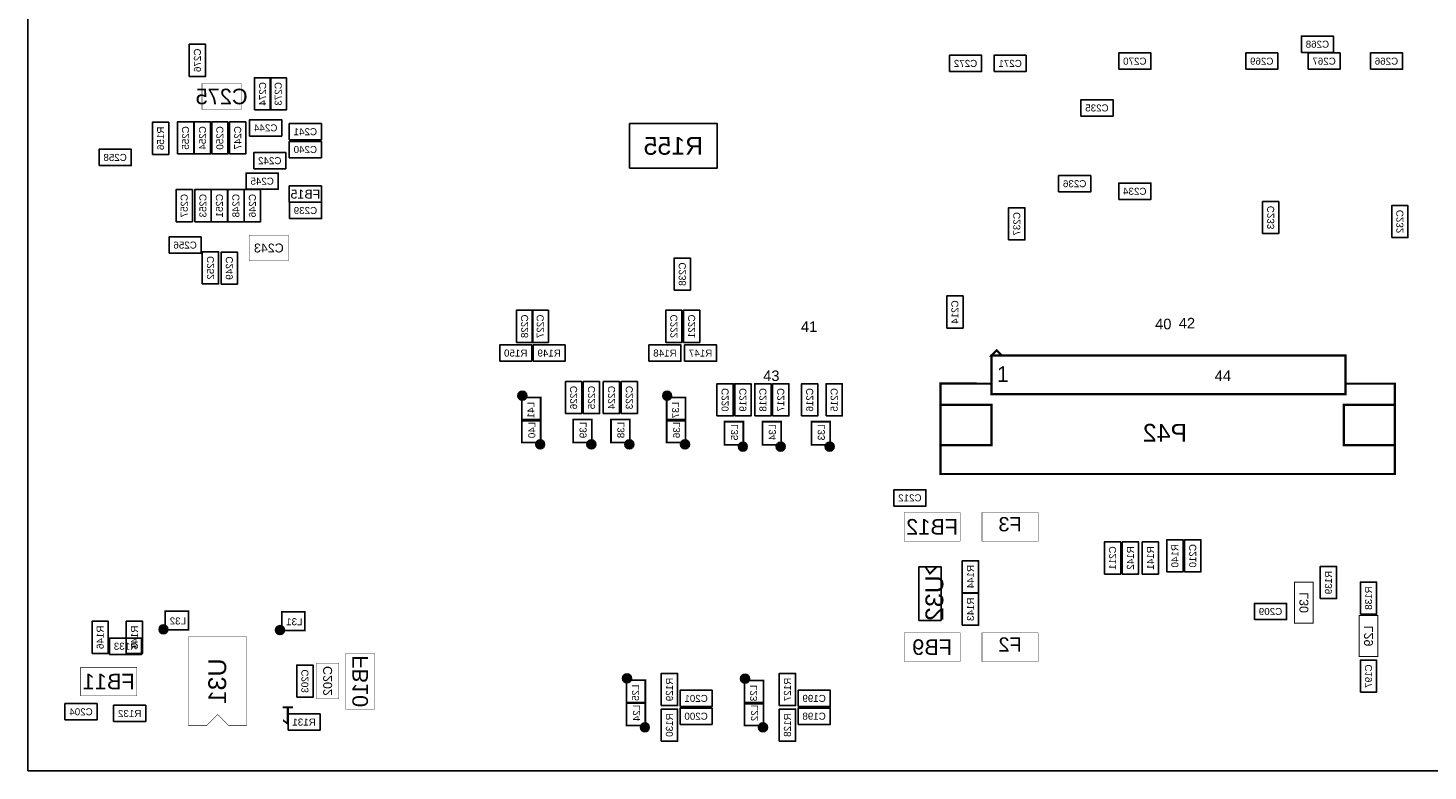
# Model space of a CAD drawing. Extents: x -31 to 189, y -170 to 0.
# Tile 1 of 9: x 0 to 80, y -170 to -128. Entities that reach past the tile are written whole.
import ezdxf
from ezdxf.enums import TextEntityAlignment as Align

# ---------------------------------------------------------------- set-up
doc = ezdxf.new("R2010")
doc.units = 0
doc.header["$MEASUREMENT"] = 0
for name, color, linetype in [('ASSEMBLY_OUTLINES_BTM', 191, 'CONTINUOUS'), ('ASSEMBLY_REF_DES_BTM', 191, 'CONTINUOUS'), ('OUTLINES', 50, 'CONTINUOUS')]:
    doc.layers.add(name, color=color, linetype=linetype)
doc.styles.add('ARIAL', font='ARIAL.TTF')
doc.styles.add('VERIBEST_GERBER_0', font='txt')

msp = doc.modelspace()

# ---------------------------------------------------------------- hatches: boundary and pattern name
at = {"layer": 'ASSEMBLY_OUTLINES_BTM'}
h = msp.add_hatch(color=256, dxfattribs=at)
edge = h.paths.add_edge_path()
edge.add_arc((28.194, -148.61), 0.254, 0, 360)
h = msp.add_hatch(color=256, dxfattribs=at)
edge = h.paths.add_edge_path()
edge.add_arc((36.449, -148.61), 0.254, 0, 360)
h = msp.add_hatch(color=256, dxfattribs=at)
edge = h.paths.add_edge_path()
edge.add_arc((29.21, -151.384), 0.254, 0, 360)
h = msp.add_hatch(color=256, dxfattribs=at)
edge = h.paths.add_edge_path()
edge.add_arc((32.131, -151.384), 0.254, 0, 360)
h = msp.add_hatch(color=256, dxfattribs=at)
edge = h.paths.add_edge_path()
edge.add_arc((34.29, -151.384), 0.254, 0, 360)
h = msp.add_hatch(color=256, dxfattribs=at)
edge = h.paths.add_edge_path()
edge.add_arc((37.465, -151.384), 0.254, 0, 360)
h = msp.add_hatch(color=256, dxfattribs=at)
edge = h.paths.add_edge_path()
edge.add_arc((40.767, -151.511), 0.254, 0, 360)
h = msp.add_hatch(color=256, dxfattribs=at)
edge = h.paths.add_edge_path()
edge.add_arc((42.926, -151.511), 0.254, 0, 360)
h = msp.add_hatch(color=256, dxfattribs=at)
edge = h.paths.add_edge_path()
edge.add_arc((45.72, -151.511), 0.254, 0, 360)
h = msp.add_hatch(color=256, dxfattribs=at)
edge = h.paths.add_edge_path()
edge.add_arc((7.726084, -161.927856), 0.254, 0, 360)
h = msp.add_hatch(color=256, dxfattribs=at)
edge = h.paths.add_edge_path()
edge.add_arc((14.368132, -161.970144), 0.254, 0, 360)
h = msp.add_hatch(color=256, dxfattribs=at)
edge = h.paths.add_edge_path()
edge.add_arc((34.163, -164.719), 0.254, 0, 360)
h = msp.add_hatch(color=256, dxfattribs=at)
edge = h.paths.add_edge_path()
edge.add_arc((40.894, -164.739), 0.254, 0, 360)
h = msp.add_hatch(color=256, dxfattribs=at)
edge = h.paths.add_edge_path()
edge.add_arc((35.179, -167.513), 0.254, 0, 360)
h = msp.add_hatch(color=256, dxfattribs=at)
edge = h.paths.add_edge_path()
edge.add_arc((41.91, -167.513), 0.254, 0, 360)

# ---------------------------------------------------------------- linework, layer by layer
for points in [[(72.618, -129.0398), (72.618, -128.1098), (74.448, -128.1098), (74.448, -129.0398)], [(9.193512, -130.406903), (9.193512, -128.576903), (10.123512, -128.576903), (10.123512, -130.406903)], [(52.552, -130.132), (52.552, -129.202), (54.382, -129.202), (54.382, -130.132)], [(55.092, -130.132), (55.092, -129.202), (56.922, -129.202), (56.922, -130.132)], [(62.204, -130.005), (62.204, -129.075), (64.034, -129.075), (64.034, -130.005)], [(69.443, -130.005), (69.443, -129.075), (71.273, -129.075), (71.273, -130.005)], [(72.999, -130.005), (72.999, -129.075), (74.829, -129.075), (74.829, -130.005)], [(76.555, -130.005), (76.555, -129.075), (78.385, -129.075), (78.385, -130.005)], [(12.913872, -132.317339), (12.913872, -130.487339), (13.843872, -130.487339), (13.843872, -132.317339)], [(13.802872, -132.317339), (13.802872, -130.487339), (14.732872, -130.487339), (14.732872, -132.317339)], [(60.045, -132.672), (60.045, -131.742), (61.875, -131.742), (61.875, -132.672)], [(7.097272, -134.857339), (7.097272, -133.027339), (8.027272, -133.027339), (8.027272, -134.857339)], [(8.519672, -134.831939), (8.519672, -133.001939), (9.449672, -133.001939), (9.449672, -134.831939)], [(9.484872, -134.831939), (9.484872, -133.001939), (10.414872, -133.001939), (10.414872, -134.831939)], [(10.475472, -134.831939), (10.475472, -133.001939), (11.405472, -133.001939), (11.405472, -134.831939)], [(11.491472, -134.831939), (11.491472, -133.001939), (12.421472, -133.001939), (12.421472, -134.831939)], [(12.640461, -133.808072), (12.640461, -132.878072), (14.470461, -132.878072), (14.470461, -133.808072)], [(14.902272, -134.026339), (14.902272, -133.096339), (16.732272, -133.096339), (16.732272, -134.026339)], [(34.304, -135.636), (34.304, -133.096), (39.304, -133.096), (39.304, -135.636)], [(14.902272, -135.042339), (14.902272, -134.112339), (16.732272, -134.112339), (16.732272, -135.042339)], [(4.053459, -135.491517), (4.053459, -134.561517), (5.883459, -134.561517), (5.883459, -135.491517)], [(12.870272, -135.677339), (12.870272, -134.747339), (14.700272, -134.747339), (14.700272, -135.677339)], [(12.438472, -136.845739), (12.438472, -135.915739), (14.268472, -135.915739), (14.268472, -136.845739)], [(58.775, -136.99), (58.775, -136.06), (60.605, -136.06), (60.605, -136.99)], [(62.204, -137.4218), (62.204, -136.4918), (64.034, -136.4918), (64.034, -137.4218)], [(8.443472, -138.692739), (8.443472, -136.862739), (9.373472, -136.862739), (9.373472, -138.692739)], [(9.510272, -138.692739), (9.510272, -136.862739), (10.440272, -136.862739), (10.440272, -138.692739)], [(10.450072, -138.692739), (10.450072, -136.862739), (11.380072, -136.862739), (11.380072, -138.692739)], [(11.389872, -138.692739), (11.389872, -136.862739), (12.319872, -136.862739), (12.319872, -138.692739)], [(12.329672, -138.692739), (12.329672, -136.862739), (13.259672, -136.862739), (13.259672, -138.692739)], [(14.902272, -137.582339), (14.902272, -136.652339), (16.732272, -136.652339), (16.732272, -137.582339)], [(14.907708, -138.516781), (14.907708, -137.586781), (16.737708, -137.586781), (16.737708, -138.516781)], [(55.923, -139.726), (55.923, -137.896), (56.853, -137.896), (56.853, -139.726)], [(70.401, -139.3704), (70.401, -137.5404), (71.331, -137.5404), (71.331, -139.3704)], [(77.767, -139.599), (77.767, -137.769), (78.697, -137.769), (78.697, -139.599)], [(8.044272, -140.488099), (8.044272, -139.558099), (9.874272, -139.558099), (9.874272, -140.488099)], [(9.940861, -142.233672), (9.940861, -140.403672), (10.870861, -140.403672), (10.870861, -142.233672)], [(11.015917, -142.250541), (11.015917, -140.420541), (11.945917, -140.420541), (11.945917, -142.250541)], [(36.8476, -142.5962), (36.8476, -140.7662), (37.7776, -140.7662), (37.7776, -142.5962)], [(52.3924, -144.7552), (52.3924, -142.9252), (53.3224, -142.9252), (53.3224, -144.7552)], [(27.856, -145.568), (27.856, -143.738), (28.786, -143.738), (28.786, -145.568)], [(28.745, -145.568), (28.745, -143.738), (29.675, -143.738), (29.675, -145.568)], [(36.365, -145.568), (36.365, -143.738), (37.295, -143.738), (37.295, -145.568)], [(37.381, -145.568), (37.381, -143.738), (38.311, -143.738), (38.311, -145.568)], [(26.898, -146.642), (26.898, -145.712), (28.728, -145.712), (28.728, -146.642)], [(28.803, -146.642), (28.803, -145.712), (30.633, -145.712), (30.633, -146.642)], [(35.407, -146.642), (35.407, -145.712), (37.237, -145.712), (37.237, -146.642)], [(37.439, -146.642), (37.439, -145.712), (39.269, -145.712), (39.269, -146.642)], [(30.65, -149.632), (30.65, -147.802), (31.58, -147.802), (31.58, -149.632)], [(31.666, -149.632), (31.666, -147.802), (32.596, -147.802), (32.596, -149.632)], [(32.809, -149.632), (32.809, -147.802), (33.739, -147.802), (33.739, -149.632)], [(33.825, -149.632), (33.825, -147.802), (34.755, -147.802), (34.755, -149.632)], [(39.286, -149.759), (39.286, -147.929), (40.216, -147.929), (40.216, -149.759)], [(40.302, -149.759), (40.302, -147.929), (41.232, -147.929), (41.232, -149.759)], [(41.445, -149.759), (41.445, -147.929), (42.375, -147.929), (42.375, -149.759)], [(42.461, -149.759), (42.461, -147.929), (43.391, -147.929), (43.391, -149.759)], [(44.112, -149.759), (44.112, -147.929), (45.042, -147.929), (45.042, -149.759)], [(45.509, -149.759), (45.509, -147.929), (46.439, -147.929), (46.439, -149.759)], [(49.377, -154.897), (49.377, -153.967), (51.207, -153.967), (51.207, -154.897)], [(61.384, -158.776), (61.384, -156.946), (62.314, -156.946), (62.314, -158.776)], [(62.4, -158.776), (62.4, -156.946), (63.33, -156.946), (63.33, -158.776)], [(63.543, -158.776), (63.543, -156.946), (64.473, -156.946), (64.473, -158.776)], [(64.94, -158.649), (64.94, -156.819), (65.87, -156.819), (65.87, -158.649)], [(65.956, -158.649), (65.956, -156.819), (66.886, -156.819), (66.886, -158.649)], [(53.2814, -159.8428), (53.2814, -158.0128), (54.2114, -158.0128), (54.2114, -159.8428)], [(50.8, -161.417), (50.8, -158.369), (52.07, -158.369), (52.07, -161.417)], [(73.694516, -160.173), (73.694516, -158.343), (74.624516, -158.343), (74.624516, -160.173)], [(75.980516, -161.062), (75.980516, -159.232), (76.910516, -159.232), (76.910516, -161.062)], [(53.2814, -161.697), (53.2814, -159.867), (54.2114, -159.867), (54.2114, -161.697)], [(69.942516, -161.374), (69.942516, -160.444), (71.772516, -160.444), (71.772516, -161.374)], [(3.6498, -163.2972), (3.6498, -161.4672), (4.5798, -161.4672), (4.5798, -163.2972)], [(5.6056, -163.2972), (5.6056, -161.4672), (6.5356, -161.4672), (6.5356, -163.2972)], [(4.6476, -163.3552), (4.6476, -162.4252), (6.4776, -162.4252), (6.4776, -163.3552)], [(15.32732, -165.792486), (15.32732, -163.962486), (16.25732, -163.962486), (16.25732, -165.792486)], [(36.111, -166.269), (36.111, -164.439), (37.041, -164.439), (37.041, -166.269)], [(42.842, -166.269), (42.842, -164.439), (43.772, -164.439), (43.772, -166.269)], [(75.980516, -165.507), (75.980516, -163.677), (76.910516, -163.677), (76.910516, -165.507)], [(37.185, -166.327), (37.185, -165.397), (39.015, -165.397), (39.015, -166.327)], [(43.916, -166.327), (43.916, -165.397), (45.746, -165.397), (45.746, -166.327)], [(2.1076, -167.089), (2.1076, -166.159), (3.9376, -166.159), (3.9376, -167.089)], [(4.881916, -167.184224), (4.881916, -166.254224), (6.711916, -166.254224), (6.711916, -167.184224)], [(14.828036, -167.67603), (14.828036, -166.74603), (16.658036, -166.74603), (16.658036, -167.67603)], [(36.111, -168.301), (36.111, -166.471), (37.041, -166.471), (37.041, -168.301)], [(37.185, -167.343), (37.185, -166.413), (39.015, -166.413), (39.015, -167.343)], [(42.842, -168.301), (42.842, -166.471), (43.772, -166.471), (43.772, -168.301)], [(43.916, -167.343), (43.916, -166.413), (45.746, -166.413), (45.746, -167.343)]]:
    msp.add_lwpolyline(points, close=True, dxfattribs=at)
for points, const_width in [([(9.924472, -132.291339), (9.924472, -130.818139), (12.159672, -130.818139), (12.159672, -132.291339)], 0.0254), ([(12.616872, -140.927339), (12.616872, -139.454139), (14.852072, -139.454139), (14.852072, -140.927339)], 0.0254), ([(54.9414, -146.3222), (55.2414, -146.0222), (55.5414, -146.3222)], 0.13), ([(54.9414, -147.9222), (52.0414, -147.920408), (52.0414, -153.0722), (77.9414, -153.0722), (77.9414, -147.9222), (75.1414, -147.9222), (75.1414, -146.3222), (54.9414, -146.3222)], 0.13), ([(54.9414, -148.5222), (54.9414, -146.3222), (75.1414, -146.3222), (75.1414, -148.5222)], 0.13), ([(28.167, -150.032), (28.167, -148.712), (29.237, -148.712), (29.237, -150.032)], 0.1), ([(36.422, -150.032), (36.422, -148.712), (37.492, -148.712), (37.492, -150.032)], 0.1), ([(52.0414, -151.4222), (52.0414, -149.1222), (54.9414, -149.1222), (54.9414, -151.4222)], 0.13), ([(75.0414, -151.4222), (75.0414, -149.1222), (77.9414, -149.1222), (77.9414, -151.4222)], 0.13), ([(28.167, -151.282), (28.167, -149.962), (29.237, -149.962), (29.237, -151.282)], 0.1), ([(31.088, -151.282), (31.088, -149.962), (32.158, -149.962), (32.158, -151.282)], 0.1), ([(33.247, -151.282), (33.247, -149.962), (34.317, -149.962), (34.317, -151.282)], 0.1), ([(36.422, -151.282), (36.422, -149.962), (37.492, -149.962), (37.492, -151.282)], 0.1), ([(39.724, -151.409), (39.724, -150.089), (40.794, -150.089), (40.794, -151.409)], 0.1), ([(41.883, -151.409), (41.883, -150.089), (42.953, -150.089), (42.953, -151.409)], 0.1), ([(44.677, -151.409), (44.677, -150.089), (45.747, -150.089), (45.747, -151.409)], 0.1), ([(49.9618, -156.8958), (49.9618, -155.2702), (53.1622, -155.2702), (53.1622, -156.8958)], 0.0254), ([(54.4068, -156.8958), (54.4068, -155.2702), (57.6072, -155.2702), (57.6072, -156.8958)], 0.0254), ([(72.229116, -161.5694), (72.229116, -159.2326), (73.295916, -159.2326), (73.295916, -161.5694)], 0.0508), ([(7.828084, -161.954856), (7.828084, -160.884856), (9.148084, -160.884856), (9.148084, -161.954856)], 0.1), ([(14.470132, -161.997144), (14.470132, -160.927144), (15.790132, -160.927144), (15.790132, -161.997144)], 0.1), ([(75.912116, -163.4744), (75.912116, -161.1376), (76.978916, -161.1376), (76.978916, -163.4744)], 0.0508), ([(12.461036, -162.33403), (12.461036, -167.41403), (11.445036, -167.41403), (10.810036, -166.77903), (10.175036, -167.41403), (9.159036, -167.41403), (9.159036, -162.33403)], 0.0254), ([(49.9618, -163.7538), (49.9618, -162.1282), (53.1622, -162.1282), (53.1622, -163.7538)], 0.0254), ([(54.4068, -163.7538), (54.4068, -162.1282), (57.6072, -162.1282), (57.6072, -163.7538)], 0.0254), ([(18.129767, -166.480683), (18.129767, -163.280283), (19.755367, -163.280283), (19.755367, -166.480683)], 0.0254), ([(3.001786, -165.71628), (3.001786, -164.09068), (6.202186, -164.09068), (6.202186, -165.71628)], 0.0254), ([(16.452824, -165.881684), (16.452824, -163.849684), (17.722824, -163.849684), (17.722824, -165.881684)], 0.0254), ([(34.136, -166.141), (34.136, -164.821), (35.206, -164.821), (35.206, -166.141)], 0.1), ([(40.867, -166.161), (40.867, -164.841), (41.937, -164.841), (41.937, -166.161)], 0.1), ([(34.136, -167.411), (34.136, -166.091), (35.206, -166.091), (35.206, -167.411)], 0.1), ([(40.867, -167.411), (40.867, -166.091), (41.937, -166.091), (41.937, -167.411)], 0.1)]:
    msp.add_lwpolyline(points, close=True, dxfattribs=dict(at, const_width=const_width))
at = {"layer": 'ASSEMBLY_OUTLINES_BTM', "const_width": 0.1016}
msp.add_lwpolyline([(51.816, -158.369), (51.435, -158.75), (51.181, -158.369)], dxfattribs=at)
at = {"layer": 'ASSEMBLY_OUTLINES_BTM'}
for centre in [(28.194, -148.61), (36.449, -148.61), (29.21, -151.384), (32.131, -151.384), (34.29, -151.384), (37.465, -151.384), (40.767, -151.511), (42.926, -151.511), (45.72, -151.511), (7.726084, -161.927856), (14.368132, -161.970144), (34.163, -164.719), (40.894, -164.739), (35.179, -167.513), (41.91, -167.513)]:
    msp.add_circle(centre, 0.254, dxfattribs=at)
at = {"layer": 'OUTLINES'}
msp.add_lwpolyline([(0, -169.999914), (0, 0), (189, 0), (189, -169.999914)], close=True, dxfattribs=at)

# ---------------------------------------------------------------- texts
at = {"layer": 'ASSEMBLY_OUTLINES_BTM'}
for s, height, style, p in [('41', 0.6, 'ARIAL', (44.5414, -144.6722)), ('40', 0.6, 'ARIAL', (64.7414, -144.5222)), ('42', 0.6, 'ARIAL', (66.0914, -144.4722)), ('43', 0.6, 'ARIAL', (42.3914, -147.4722)), ('1', 0.89, 'VERIBEST_GERBER_0', (55.586857, -147.375529)), ('44', 0.6, 'ARIAL', (68.1414, -147.4722))]:
    msp.add_text(s, height=height, dxfattribs=dict(at, style=style)).set_placement(p, align=Align.MIDDLE_CENTER)
at = {"layer": 'ASSEMBLY_OUTLINES_BTM', "style": 'VERIBEST_GERBER_0', "text_generation_flag": 2}
msp.add_text('1', height=1.016, rotation=180, dxfattribs=at).set_placement((14.796566, -166.82856), align=Align.MIDDLE_CENTER)
at = {"layer": 'ASSEMBLY_REF_DES_BTM', "style": 'ARIAL', "text_generation_flag": 2}
for s, height, p in [('C268', 0.4, (73.533, -128.5748)), ('C270', 0.4, (63.119, -129.54)), ('C269', 0.4, (70.358, -129.54)), ('C267', 0.4, (73.914, -129.54)), ('C266', 0.4, (77.47, -129.54)), ('C272', 0.4, (53.467, -129.667)), ('C271', 0.4, (56.007, -129.667)), ('C275', 0.889, (11.042072, -131.554739)), ('C235', 0.4, (60.96, -132.207)), ('C244', 0.4, (13.555461, -133.343072)), ('C241', 0.4, (15.817272, -133.561339)), ('R155', 1.016, (36.804, -134.366)), ('C258', 0.4, (4.968459, -135.026517)), ('C240', 0.4, (15.817272, -134.577339)), ('C242', 0.4, (13.785272, -135.212339)), ('C245', 0.4, (13.353472, -136.380739)), ('C236', 0.4, (59.69, -136.525)), ('FB15', 0.508, (15.817272, -137.117339)), ('C234', 0.4, (63.119, -136.9568)), ('C239', 0.4, (15.822708, -138.051781)), ('C256', 0.4, (8.959272, -140.023099)), ('C243', 0.508, (13.734542, -140.190728)), ('R150', 0.4, (27.813, -146.177)), ('R149', 0.4, (29.718, -146.177)), ('R148', 0.4, (36.322, -146.177)), ('R147', 0.4, (38.354, -146.177)), ('P42', 1.016, (64.8414, -150.7222)), ('C212', 0.4, (50.292, -154.432)), ('FB12', 0.889, (51.562, -156.083)), ('F3', 0.8128, (56.007, -155.932886)), ('L32', 0.4, (8.547025, -161.448354)), ('C209', 0.4, (70.857516, -160.909)), ('L31', 0.4, (15.189073, -161.490642)), ('R133', 0.4, (5.5626, -162.8902)), ('FB9', 0.889, (51.562, -162.941)), ('F2', 0.8128, (56.007, -162.790886)), ('FB11', 0.889, (4.601986, -164.90348)), ('C201', 0.4, (38.1, -165.862)), ('C199', 0.4, (44.831, -165.862)), ('C204', 0.4, (3.0226, -166.624)), ('R132', 0.4, (5.796916, -166.719224)), ('C200', 0.4, (38.1, -166.878)), ('C198', 0.4, (44.831, -166.878)), ('R131', 0.4, (15.743036, -167.21103))]:
    msp.add_text(s, height=height, dxfattribs=at).set_placement(p, align=Align.MIDDLE_CENTER)
for s, height, p in [('C276', 0.4, (9.658512, -129.491903)), ('C274', 0.4, (13.378872, -131.402339)), ('C273', 0.4, (14.267872, -131.402339)), ('C255', 0.4, (8.984672, -133.916939)), ('C254', 0.4, (9.949872, -133.916939)), ('C250', 0.4, (10.940472, -133.916939)), ('C247', 0.4, (11.956472, -133.916939)), ('R156', 0.4, (7.562272, -133.942339)), ('C257', 0.4, (8.908472, -137.777739)), ('C253', 0.4, (9.975272, -137.777739)), ('C251', 0.4, (10.915072, -137.777739)), ('C248', 0.4, (11.854872, -137.777739)), ('C246', 0.4, (12.794672, -137.777739)), ('C233', 0.4, (70.866, -138.4554)), ('C232', 0.4, (78.232, -138.684)), ('C237', 0.4, (56.388, -138.811)), ('C252', 0.4, (10.405861, -141.318672)), ('C249', 0.4, (11.480917, -141.335541)), ('C238', 0.4, (37.3126, -141.6812)), ('C214', 0.4, (52.8574, -143.8402)), ('C228', 0.4, (28.321, -144.653)), ('C227', 0.4, (29.21, -144.653)), ('C222', 0.4, (36.83, -144.653)), ('C221', 0.4, (37.846, -144.653)), ('C226', 0.4, (31.115, -148.717)), ('C225', 0.4, (32.131, -148.717)), ('C224', 0.4, (33.274, -148.717)), ('C223', 0.4, (34.29, -148.717)), ('C220', 0.4, (39.751, -148.844)), ('C219', 0.4, (40.767, -148.844)), ('C218', 0.4, (41.91, -148.844)), ('C217', 0.4, (42.926, -148.844)), ('C216', 0.4, (44.577, -148.844)), ('C215', 0.4, (45.974, -148.844)), ('L41', 0.4, (28.673502, -149.430941)), ('L37', 0.4, (36.928502, -149.430941)), ('L40', 0.4, (28.730498, -150.563059)), ('L39', 0.4, (31.651498, -150.563059)), ('L38', 0.4, (33.810498, -150.563059)), ('L36', 0.4, (36.985498, -150.563059)), ('L35', 0.4, (40.287498, -150.690059)), ('L34', 0.4, (42.446498, -150.690059)), ('L33', 0.4, (45.240498, -150.690059)), ('C211', 0.4, (61.849, -157.861)), ('R140', 0.4, (65.405, -157.734)), ('C210', 0.4, (66.421, -157.734)), ('R142', 0.4, (62.865, -157.861)), ('R141', 0.4, (64.008, -157.861)), ('R144', 0.4, (53.7464, -158.9278)), ('R139', 0.4, (74.159516, -159.258)), ('U32', 1.016, (51.689, -160.147)), ('R138', 0.4, (76.445516, -160.147)), ('R143', 0.4, (53.7464, -160.782)), ('L30', 0.508, (72.762516, -160.401)), ('R146', 0.4, (4.1148, -162.3822)), ('R145', 0.4, (6.0706, -162.3822)), ('L29', 0.508, (76.445516, -162.306)), ('FB10', 0.889, (18.942567, -164.880483)), ('U31', 1.016, (10.792332, -164.891734)), ('C203', 0.4, (15.79232, -164.877486)), ('C202', 0.508, (17.08785, -164.865558)), ('C197', 0.4, (76.445516, -164.592)), ('L25', 0.4, (34.642502, -165.539941)), ('R129', 0.4, (36.576, -165.354)), ('L23', 0.4, (41.373502, -165.559941)), ('R127', 0.4, (43.307, -165.354)), ('L24', 0.4, (34.699498, -166.692059)), ('R130', 0.4, (36.576, -167.386)), ('L22', 0.4, (41.430498, -166.692059)), ('R128', 0.4, (43.307, -167.386))]:
    msp.add_text(s, height=height, rotation=90, dxfattribs=at).set_placement(p, align=Align.MIDDLE_CENTER)

doc.saveas('drawing.dxf')
